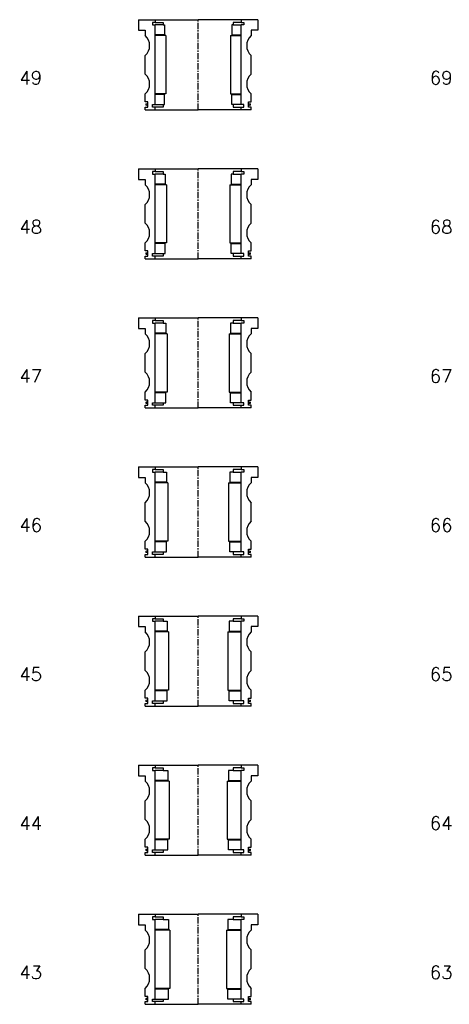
# Model space of a CAD drawing. Extents: x -2018 to 705, y -3434 to 3626.
# Tile 24 of 29: x -1035 to -710, y 1758 to 2501. Entities that reach past the tile are written whole.
import ezdxf

# ---------------------------------------------------------------- set-up
doc = ezdxf.new("R2010")
doc.units = 0
doc.header["$LTSCALE"] = 0.15
doc.linetypes.add('CENTER', pattern=[50.8, 31.75, -6.35, 6.35, -6.35])
doc.layers.get('0').update_dxf_attribs({"linetype": 'CONTINUOUS'})
doc.layers.add('CENTER', color=9, linetype='CENTER')
doc.styles.add('ROMANS', font='romans')

# ---------------------------------------------------------------- blocks, each defined once
blk = doc.blocks.new('6S049T')
for p, q in [((-45, 34), (-32.5, 34)), ((-45, 34), (-45, 26)), ((-32.5, 32), (-34.5, 32)), ((-34.5, 32), (-34.5, 30)), ((-34.5, 30), (-32.5, 30)), ((-32.5, 34), (0, 34)), ((-32.5, 34), (-32.5, 32)), ((-32.5, 32), (-26.5, 32)), ((-32.5, -30), (-32.5, 30)), ((-26.5, 30), (-32.5, 30)), ((-26.5, 32), (-26.5, 30)), ((-26.5, 30), (-25.5, 30)), ((-25.5, 30), (-25.5, 22.5)), ((32.5, 34), (0, 34)), ((26.5, 30), (25.5, 30)), ((25.5, 30), (25.5, 22.5)), ((32.5, 32), (26.5, 32)), ((26.5, 32), (26.5, 30)), ((26.5, 30), (32.5, 30)), ((32.5, 34), (32.5, 32)), ((45, 34), (32.5, 34)), ((32.5, 32), (34.5, 32)), ((34.5, 30), (32.5, 30)), ((32.5, -30), (32.5, 30)), ((34.5, 32), (34.5, 30)), ((45, 34), (45, 26)), ((-45, 26), (-40, 26)), ((-40, 26), (-40, 22)), ((-25.5, 22.5), (-32.5, 22.5)), ((25.5, 22.5), (32.5, 22.5)), ((40, 26), (40, 22)), ((45, 26), (40, 26)), ((-24.5, 22), (-32.5, 22)), ((-24.5, 22), (-24.5, -22)), ((24.5, 22), (24.5, -22)), ((24.5, 22), (32.5, 22)), ((-40, -7), (-40, 7)), ((40, -7), (40, 7)), ((-40, -28), (-40, -22)), ((-24.5, -22), (-32.5, -22)), ((24.5, -22), (32.5, -22)), ((40, -28), (40, -22)), ((-38, -28), (-40, -28)), ((-38, -32), (-38, -28)), ((-25.5, -22.5), (-32.5, -22.5)), ((-25.5, -30), (-25.5, -22.5)), ((25.5, -30), (25.5, -22.5)), ((25.5, -22.5), (32.5, -22.5)), ((38, -32), (38, -28)), ((38, -28), (40, -28)), ((-40, -34), (-40, -32)), ((-40, -32), (-38, -32)), ((-40, -34), (-32.5, -34)), ((-34.5, -32), (-34.5, -30)), ((-34.5, -30), (-32.5, -30)), ((-32.5, -32), (-34.5, -32)), ((-32.5, -30), (-26.5, -30)), ((-32.5, -34), (-32.5, -32)), ((-26.5, -32), (-32.5, -32)), ((-32.5, -34), (0, -34)), ((-26.5, -30), (-26.5, -32)), ((-26.5, -30), (-25.5, -30)), ((32.5, -34), (0, -34)), ((26.5, -30), (25.5, -30)), ((32.5, -30), (26.5, -30)), ((26.5, -30), (26.5, -32)), ((26.5, -32), (32.5, -32)), ((34.5, -30), (32.5, -30)), ((32.5, -34), (32.5, -32)), ((32.5, -32), (34.5, -32)), ((40, -34), (32.5, -34)), ((34.5, -32), (34.5, -30)), ((40, -32), (38, -32)), ((40, -34), (40, -32))]:
    blk.add_line(p, q)
at = {"const_width": 0.95}
for points in [[(-38.45, -30.02, -1), (-39.5, -30.02, -1)], [(38.45, -30.02, 1), (39.5, -30.02, 1)]]:
    blk.add_lwpolyline(points, format="xyb", close=True, dxfattribs=at)
for centre, start, end in [((-46.61, 14.5), 311.40962, 48.59038), ((46.61, 14.5), 131.40962, 228.59038), ((-46.61, -14.5), 311.40962, 48.59038), ((46.61, -14.5), 131.40962, 228.59038)]:
    blk.add_arc(centre, 10, start, end)
at = {"layer": 'CENTER'}
blk.add_line((0, -34), (0, 34), dxfattribs=at)
blk = doc.blocks.new('6S048T')
for p, q in [((-45, 34), (-32.5, 34)), ((-45, 34), (-45, 26)), ((-32.5, 32), (-34.5, 32)), ((-34.5, 32), (-34.5, 30)), ((-34.5, 30), (-32.5, 30)), ((-32.5, 34), (0, 34)), ((-32.5, 34), (-32.5, 32)), ((-32.5, 32), (-26.5, 32)), ((-32.5, -30), (-32.5, 30)), ((-26.5, 30), (-32.5, 30)), ((-26.5, 32), (-26.5, 30)), ((-26.5, 30), (-25, 30)), ((-25, 30), (-25, 22.5)), ((32.5, 34), (0, 34)), ((26.5, 30), (25, 30)), ((25, 30), (25, 22.5)), ((32.5, 32), (26.5, 32)), ((26.5, 32), (26.5, 30)), ((26.5, 30), (32.5, 30)), ((32.5, 34), (32.5, 32)), ((45, 34), (32.5, 34)), ((32.5, 32), (34.5, 32)), ((34.5, 30), (32.5, 30)), ((32.5, -30), (32.5, 30)), ((34.5, 32), (34.5, 30)), ((45, 34), (45, 26)), ((-45, 26), (-40, 26)), ((-40, 26), (-40, 22)), ((-25, 22.5), (-32.5, 22.5)), ((25, 22.5), (32.5, 22.5)), ((40, 26), (40, 22)), ((45, 26), (40, 26)), ((-24, 22), (-32.5, 22)), ((-24, 22), (-24, -22)), ((24, 22), (24, -22)), ((24, 22), (32.5, 22)), ((-40, -7), (-40, 7)), ((40, -7), (40, 7)), ((-40, -28), (-40, -22)), ((-24, -22), (-32.5, -22)), ((24, -22), (32.5, -22)), ((40, -28), (40, -22)), ((-38, -28), (-40, -28)), ((-38, -32), (-38, -28)), ((-25, -22.5), (-32.5, -22.5)), ((-25, -30), (-25, -22.5)), ((25, -30), (25, -22.5)), ((25, -22.5), (32.5, -22.5)), ((38, -32), (38, -28)), ((38, -28), (40, -28)), ((-40, -34), (-40, -32)), ((-40, -32), (-38, -32)), ((-40, -34), (-32.5, -34)), ((-34.5, -32), (-34.5, -30)), ((-34.5, -30), (-32.5, -30)), ((-32.5, -32), (-34.5, -32)), ((-32.5, -30), (-26.5, -30)), ((-32.5, -34), (-32.5, -32)), ((-26.5, -32), (-32.5, -32)), ((-32.5, -34), (0, -34)), ((-26.5, -30), (-26.5, -32)), ((-26.5, -30), (-25, -30)), ((32.5, -34), (0, -34)), ((26.5, -30), (25, -30)), ((32.5, -30), (26.5, -30)), ((26.5, -30), (26.5, -32)), ((26.5, -32), (32.5, -32)), ((34.5, -30), (32.5, -30)), ((32.5, -34), (32.5, -32)), ((32.5, -32), (34.5, -32)), ((40, -34), (32.5, -34)), ((34.5, -32), (34.5, -30)), ((40, -32), (38, -32)), ((40, -34), (40, -32))]:
    blk.add_line(p, q)
at = {"const_width": 0.95}
for points in [[(-38.45, -30.02, -1), (-39.5, -30.02, -1)], [(38.45, -30.02, 1), (39.5, -30.02, 1)]]:
    blk.add_lwpolyline(points, format="xyb", close=True, dxfattribs=at)
for centre, start, end in [((-46.61, 14.5), 311.40962, 48.59038), ((46.61, 14.5), 131.40962, 228.59038), ((-46.61, -14.5), 311.40962, 48.59038), ((46.61, -14.5), 131.40962, 228.59038)]:
    blk.add_arc(centre, 10, start, end)
at = {"layer": 'CENTER'}
blk.add_line((0, -34), (0, 34), dxfattribs=at)
blk = doc.blocks.new('6S047T')
for p, q in [((-45, 34), (-32.5, 34)), ((-45, 34), (-45, 26)), ((-32.5, 32), (-34.5, 32)), ((-34.5, 32), (-34.5, 30)), ((-34.5, 30), (-32.5, 30)), ((-32.5, 34), (0, 34)), ((-32.5, 34), (-32.5, 32)), ((-32.5, 32), (-26.5, 32)), ((-32.5, -30), (-32.5, 30)), ((-26.5, 30), (-32.5, 30)), ((-26.5, 32), (-26.5, 30)), ((-26.5, 30), (-24.5, 30)), ((-24.5, 30), (-24.5, 22.5)), ((32.5, 34), (0, 34)), ((26.5, 30), (24.5, 30)), ((24.5, 30), (24.5, 22.5)), ((32.5, 32), (26.5, 32)), ((26.5, 32), (26.5, 30)), ((26.5, 30), (32.5, 30)), ((32.5, 34), (32.5, 32)), ((45, 34), (32.5, 34)), ((32.5, 32), (34.5, 32)), ((34.5, 30), (32.5, 30)), ((32.5, -30), (32.5, 30)), ((34.5, 32), (34.5, 30)), ((45, 34), (45, 26)), ((-45, 26), (-40, 26)), ((-40, 26), (-40, 22)), ((-24.5, 22.5), (-32.5, 22.5)), ((24.5, 22.5), (32.5, 22.5)), ((40, 26), (40, 22)), ((45, 26), (40, 26)), ((-23.5, 22), (-32.5, 22)), ((-23.5, 22), (-23.5, -22)), ((23.5, 22), (23.5, -22)), ((23.5, 22), (32.5, 22)), ((-40, -7), (-40, 7)), ((40, -7), (40, 7)), ((-40, -28), (-40, -22)), ((-23.5, -22), (-32.5, -22)), ((23.5, -22), (32.5, -22)), ((40, -28), (40, -22)), ((-38, -28), (-40, -28)), ((-38, -32), (-38, -28)), ((-24.5, -22.5), (-32.5, -22.5)), ((-24.5, -30), (-24.5, -22.5)), ((24.5, -30), (24.5, -22.5)), ((24.5, -22.5), (32.5, -22.5)), ((38, -32), (38, -28)), ((38, -28), (40, -28)), ((-40, -34), (-40, -32)), ((-40, -32), (-38, -32)), ((-40, -34), (-32.5, -34)), ((-34.5, -32), (-34.5, -30)), ((-34.5, -30), (-32.5, -30)), ((-32.5, -32), (-34.5, -32)), ((-32.5, -30), (-26.5, -30)), ((-32.5, -34), (-32.5, -32)), ((-26.5, -32), (-32.5, -32)), ((-32.5, -34), (0, -34)), ((-26.5, -30), (-26.5, -32)), ((-26.5, -30), (-24.5, -30)), ((32.5, -34), (0, -34)), ((26.5, -30), (24.5, -30)), ((32.5, -30), (26.5, -30)), ((26.5, -30), (26.5, -32)), ((26.5, -32), (32.5, -32)), ((34.5, -30), (32.5, -30)), ((32.5, -34), (32.5, -32)), ((32.5, -32), (34.5, -32)), ((40, -34), (32.5, -34)), ((34.5, -32), (34.5, -30)), ((40, -32), (38, -32)), ((40, -34), (40, -32))]:
    blk.add_line(p, q)
at = {"const_width": 0.95}
for points in [[(-38.45, -30.02, -1), (-39.5, -30.02, -1)], [(38.45, -30.02, 1), (39.5, -30.02, 1)]]:
    blk.add_lwpolyline(points, format="xyb", close=True, dxfattribs=at)
for centre, start, end in [((-46.61, 14.5), 311.40962, 48.59038), ((46.61, 14.5), 131.40962, 228.59038), ((-46.61, -14.5), 311.40962, 48.59038), ((46.61, -14.5), 131.40962, 228.59038)]:
    blk.add_arc(centre, 10, start, end)
at = {"layer": 'CENTER'}
blk.add_line((0, -34), (0, 34), dxfattribs=at)
blk = doc.blocks.new('6S046T')
for p, q in [((-45, 34), (-32.5, 34)), ((-45, 34), (-45, 26)), ((-32.5, 32), (-34.5, 32)), ((-34.5, 32), (-34.5, 30)), ((-34.5, 30), (-32.5, 30)), ((-32.5, 34), (0, 34)), ((-32.5, 34), (-32.5, 32)), ((-32.5, 32), (-26.5, 32)), ((-32.5, -30), (-32.5, 30)), ((-26.5, 30), (-32.5, 30)), ((-26.5, 32), (-26.5, 30)), ((-26.5, 30), (-24, 30)), ((-24, 30), (-24, 22.5)), ((32.5, 34), (0, 34)), ((26.5, 30), (24, 30)), ((24, 30), (24, 22.5)), ((32.5, 32), (26.5, 32)), ((26.5, 32), (26.5, 30)), ((26.5, 30), (32.5, 30)), ((32.5, 34), (32.5, 32)), ((45, 34), (32.5, 34)), ((32.5, 32), (34.5, 32)), ((34.5, 30), (32.5, 30)), ((32.5, -30), (32.5, 30)), ((34.5, 32), (34.5, 30)), ((45, 34), (45, 26)), ((-45, 26), (-40, 26)), ((-40, 26), (-40, 22)), ((-24, 22.5), (-32.5, 22.5)), ((24, 22.5), (32.5, 22.5)), ((40, 26), (40, 22)), ((45, 26), (40, 26)), ((-23, 22), (-32.5, 22)), ((-23, 22), (-23, -22)), ((23, 22), (23, -22)), ((23, 22), (32.5, 22)), ((-40, -7), (-40, 7)), ((40, -7), (40, 7)), ((-40, -28), (-40, -22)), ((-23, -22), (-32.5, -22)), ((23, -22), (32.5, -22)), ((40, -28), (40, -22)), ((-38, -28), (-40, -28)), ((-38, -32), (-38, -28)), ((-24, -22.5), (-32.5, -22.5)), ((-24, -30), (-24, -22.5)), ((24, -30), (24, -22.5)), ((24, -22.5), (32.5, -22.5)), ((38, -32), (38, -28)), ((38, -28), (40, -28)), ((-40, -34), (-40, -32)), ((-40, -32), (-38, -32)), ((-40, -34), (-32.5, -34)), ((-34.5, -32), (-34.5, -30)), ((-34.5, -30), (-32.5, -30)), ((-32.5, -32), (-34.5, -32)), ((-32.5, -30), (-26.5, -30)), ((-32.5, -34), (-32.5, -32)), ((-26.5, -32), (-32.5, -32)), ((-32.5, -34), (0, -34)), ((-26.5, -30), (-26.5, -32)), ((-26.5, -30), (-24, -30)), ((32.5, -34), (0, -34)), ((26.5, -30), (24, -30)), ((32.5, -30), (26.5, -30)), ((26.5, -30), (26.5, -32)), ((26.5, -32), (32.5, -32)), ((34.5, -30), (32.5, -30)), ((32.5, -34), (32.5, -32)), ((32.5, -32), (34.5, -32)), ((40, -34), (32.5, -34)), ((34.5, -32), (34.5, -30)), ((40, -32), (38, -32)), ((40, -34), (40, -32))]:
    blk.add_line(p, q)
at = {"const_width": 0.95}
for points in [[(-38.45, -30.02, -1), (-39.5, -30.02, -1)], [(38.45, -30.02, 1), (39.5, -30.02, 1)]]:
    blk.add_lwpolyline(points, format="xyb", close=True, dxfattribs=at)
for centre, start, end in [((-46.61, 14.5), 311.40962, 48.59038), ((46.61, 14.5), 131.40962, 228.59038), ((-46.61, -14.5), 311.40962, 48.59038), ((46.61, -14.5), 131.40962, 228.59038)]:
    blk.add_arc(centre, 10, start, end)
at = {"layer": 'CENTER'}
blk.add_line((0, -34), (0, 34), dxfattribs=at)
blk = doc.blocks.new('6S045T')
for p, q in [((-45, 34), (-32.5, 34)), ((-45, 34), (-45, 26)), ((-32.5, 32), (-34.5, 32)), ((-34.5, 32), (-34.5, 30)), ((-34.5, 30), (-32.5, 30)), ((-32.5, 34), (0, 34)), ((-32.5, 34), (-32.5, 32)), ((-32.5, 32), (-26.5, 32)), ((-32.5, -30), (-32.5, 30)), ((-26.5, 30), (-32.5, 30)), ((-26.5, 32), (-26.5, 30)), ((-26.5, 30), (-23.5, 30)), ((-23.5, 30), (-23.5, 22.5)), ((32.5, 34), (0, 34)), ((26.5, 30), (23.5, 30)), ((23.5, 30), (23.5, 22.5)), ((32.5, 32), (26.5, 32)), ((26.5, 32), (26.5, 30)), ((26.5, 30), (32.5, 30)), ((32.5, 34), (32.5, 32)), ((45, 34), (32.5, 34)), ((32.5, 32), (34.5, 32)), ((34.5, 30), (32.5, 30)), ((32.5, -30), (32.5, 30)), ((34.5, 32), (34.5, 30)), ((45, 34), (45, 26)), ((-45, 26), (-40, 26)), ((-40, 26), (-40, 22)), ((-23.5, 22.5), (-32.5, 22.5)), ((23.5, 22.5), (32.5, 22.5)), ((40, 26), (40, 22)), ((45, 26), (40, 26)), ((-22.5, 22), (-32.5, 22)), ((-22.5, 22), (-22.5, -22)), ((22.5, 22), (22.5, -22)), ((22.5, 22), (32.5, 22)), ((-40, -7), (-40, 7)), ((40, -7), (40, 7)), ((-40, -28), (-40, -22)), ((-22.5, -22), (-32.5, -22)), ((22.5, -22), (32.5, -22)), ((40, -28), (40, -22)), ((-38, -28), (-40, -28)), ((-38, -32), (-38, -28)), ((-23.5, -22.5), (-32.5, -22.5)), ((-23.5, -30), (-23.5, -22.5)), ((23.5, -30), (23.5, -22.5)), ((23.5, -22.5), (32.5, -22.5)), ((38, -32), (38, -28)), ((38, -28), (40, -28)), ((-40, -34), (-40, -32)), ((-40, -32), (-38, -32)), ((-40, -34), (-32.5, -34)), ((-34.5, -32), (-34.5, -30)), ((-34.5, -30), (-32.5, -30)), ((-32.5, -32), (-34.5, -32)), ((-32.5, -30), (-26.5, -30)), ((-32.5, -34), (-32.5, -32)), ((-26.5, -32), (-32.5, -32)), ((-32.5, -34), (0, -34)), ((-26.5, -30), (-26.5, -32)), ((-26.5, -30), (-23.5, -30)), ((32.5, -34), (0, -34)), ((26.5, -30), (23.5, -30)), ((32.5, -30), (26.5, -30)), ((26.5, -30), (26.5, -32)), ((26.5, -32), (32.5, -32)), ((34.5, -30), (32.5, -30)), ((32.5, -34), (32.5, -32)), ((32.5, -32), (34.5, -32)), ((40, -34), (32.5, -34)), ((34.5, -32), (34.5, -30)), ((40, -32), (38, -32)), ((40, -34), (40, -32))]:
    blk.add_line(p, q)
at = {"const_width": 0.95}
for points in [[(-38.45, -30.02, -1), (-39.5, -30.02, -1)], [(38.45, -30.02, 1), (39.5, -30.02, 1)]]:
    blk.add_lwpolyline(points, format="xyb", close=True, dxfattribs=at)
for centre, start, end in [((-46.61, 14.5), 311.40962, 48.59038), ((46.61, 14.5), 131.40962, 228.59038), ((-46.61, -14.5), 311.40962, 48.59038), ((46.61, -14.5), 131.40962, 228.59038)]:
    blk.add_arc(centre, 10, start, end)
at = {"layer": 'CENTER'}
blk.add_line((0, -34), (0, 34), dxfattribs=at)
blk = doc.blocks.new('6S044T')
for p, q in [((-45, 34), (-32.5, 34)), ((-45, 34), (-45, 26)), ((-32.5, 32), (-34.5, 32)), ((-34.5, 32), (-34.5, 30)), ((-34.5, 30), (-32.5, 30)), ((-32.5, 34), (0, 34)), ((-32.5, 34), (-32.5, 32)), ((-32.5, 32), (-26.5, 32)), ((-32.5, -30), (-32.5, 30)), ((-26.5, 30), (-32.5, 30)), ((-26.5, 32), (-26.5, 30)), ((-26.5, 30), (-23, 30)), ((-23, 30), (-23, 22.5)), ((32.5, 34), (0, 34)), ((26.5, 30), (23, 30)), ((23, 30), (23, 22.5)), ((32.5, 32), (26.5, 32)), ((26.5, 32), (26.5, 30)), ((26.5, 30), (32.5, 30)), ((32.5, 34), (32.5, 32)), ((45, 34), (32.5, 34)), ((32.5, 32), (34.5, 32)), ((34.5, 30), (32.5, 30)), ((32.5, -30), (32.5, 30)), ((34.5, 32), (34.5, 30)), ((45, 34), (45, 26)), ((-45, 26), (-40, 26)), ((-40, 26), (-40, 22)), ((-23, 22.5), (-32.5, 22.5)), ((23, 22.5), (32.5, 22.5)), ((40, 26), (40, 22)), ((45, 26), (40, 26)), ((-22, 22), (-32.5, 22)), ((-22, 22), (-22, -22)), ((22, 22), (22, -22)), ((22, 22), (32.5, 22)), ((-40, -7), (-40, 7)), ((40, -7), (40, 7)), ((-40, -28), (-40, -22)), ((-22, -22), (-32.5, -22)), ((22, -22), (32.5, -22)), ((40, -28), (40, -22)), ((-38, -28), (-40, -28)), ((-38, -32), (-38, -28)), ((-23, -22.5), (-32.5, -22.5)), ((-23, -30), (-23, -22.5)), ((23, -30), (23, -22.5)), ((23, -22.5), (32.5, -22.5)), ((38, -32), (38, -28)), ((38, -28), (40, -28)), ((-40, -34), (-40, -32)), ((-40, -32), (-38, -32)), ((-40, -34), (-32.5, -34)), ((-34.5, -32), (-34.5, -30)), ((-34.5, -30), (-32.5, -30)), ((-32.5, -32), (-34.5, -32)), ((-32.5, -30), (-26.5, -30)), ((-32.5, -34), (-32.5, -32)), ((-26.5, -32), (-32.5, -32)), ((-32.5, -34), (0, -34)), ((-26.5, -30), (-26.5, -32)), ((-26.5, -30), (-23, -30)), ((32.5, -34), (0, -34)), ((26.5, -30), (23, -30)), ((32.5, -30), (26.5, -30)), ((26.5, -30), (26.5, -32)), ((26.5, -32), (32.5, -32)), ((34.5, -30), (32.5, -30)), ((32.5, -34), (32.5, -32)), ((32.5, -32), (34.5, -32)), ((40, -34), (32.5, -34)), ((34.5, -32), (34.5, -30)), ((40, -32), (38, -32)), ((40, -34), (40, -32))]:
    blk.add_line(p, q)
at = {"const_width": 0.95}
for points in [[(-38.45, -30.02, -1), (-39.5, -30.02, -1)], [(38.45, -30.02, 1), (39.5, -30.02, 1)]]:
    blk.add_lwpolyline(points, format="xyb", close=True, dxfattribs=at)
for centre, start, end in [((-46.61, 14.5), 311.40962, 48.59038), ((46.61, 14.5), 131.40962, 228.59038), ((-46.61, -14.5), 311.40962, 48.59038), ((46.61, -14.5), 131.40962, 228.59038)]:
    blk.add_arc(centre, 10, start, end)
at = {"layer": 'CENTER'}
blk.add_line((0, -34), (0, 34), dxfattribs=at)
blk = doc.blocks.new('6S043T')
for p, q in [((-45, 34), (-32.5, 34)), ((-45, 34), (-45, 26)), ((-32.5, 32), (-34.5, 32)), ((-34.5, 32), (-34.5, 30)), ((-34.5, 30), (-32.5, 30)), ((-32.5, 34), (0, 34)), ((-32.5, 34), (-32.5, 32)), ((-32.5, 32), (-26.5, 32)), ((-32.5, -30), (-32.5, 30)), ((-26.5, 30), (-32.5, 30)), ((-26.5, 32), (-26.5, 30)), ((-26.5, 30), (-22.5, 30)), ((-22.5, 30), (-22.5, 22.5)), ((32.5, 34), (0, 34)), ((26.5, 30), (22.5, 30)), ((22.5, 30), (22.5, 22.5)), ((32.5, 32), (26.5, 32)), ((26.5, 32), (26.5, 30)), ((26.5, 30), (32.5, 30)), ((32.5, 34), (32.5, 32)), ((45, 34), (32.5, 34)), ((32.5, 32), (34.5, 32)), ((34.5, 30), (32.5, 30)), ((32.5, -30), (32.5, 30)), ((34.5, 32), (34.5, 30)), ((45, 34), (45, 26)), ((-45, 26), (-40, 26)), ((-40, 26), (-40, 22)), ((-22.5, 22.5), (-32.5, 22.5)), ((22.5, 22.5), (32.5, 22.5)), ((40, 26), (40, 22)), ((45, 26), (40, 26)), ((-21.5, 22), (-32.5, 22)), ((-21.5, 22), (-21.5, -22)), ((21.5, 22), (21.5, -22)), ((21.5, 22), (32.5, 22)), ((-40, -7), (-40, 7)), ((40, -7), (40, 7)), ((-40, -28), (-40, -22)), ((-21.5, -22), (-32.5, -22)), ((21.5, -22), (32.5, -22)), ((40, -28), (40, -22)), ((-38, -28), (-40, -28)), ((-38, -32), (-38, -28)), ((-22.5, -22.5), (-32.5, -22.5)), ((-22.5, -30), (-22.5, -22.5)), ((22.5, -30), (22.5, -22.5)), ((22.5, -22.5), (32.5, -22.5)), ((38, -32), (38, -28)), ((38, -28), (40, -28)), ((-40, -34), (-40, -32)), ((-40, -32), (-38, -32)), ((-40, -34), (-32.5, -34)), ((-34.5, -32), (-34.5, -30)), ((-34.5, -30), (-32.5, -30)), ((-32.5, -32), (-34.5, -32)), ((-32.5, -30), (-26.5, -30)), ((-32.5, -34), (-32.5, -32)), ((-26.5, -32), (-32.5, -32)), ((-32.5, -34), (0, -34)), ((-26.5, -30), (-26.5, -32)), ((-26.5, -30), (-22.5, -30)), ((32.5, -34), (0, -34)), ((26.5, -30), (22.5, -30)), ((32.5, -30), (26.5, -30)), ((26.5, -30), (26.5, -32)), ((26.5, -32), (32.5, -32)), ((34.5, -30), (32.5, -30)), ((32.5, -34), (32.5, -32)), ((32.5, -32), (34.5, -32)), ((40, -34), (32.5, -34)), ((34.5, -32), (34.5, -30)), ((40, -32), (38, -32)), ((40, -34), (40, -32))]:
    blk.add_line(p, q)
at = {"const_width": 0.95}
for points in [[(-38.45, -30.02, -1), (-39.5, -30.02, -1)], [(38.45, -30.02, 1), (39.5, -30.02, 1)]]:
    blk.add_lwpolyline(points, format="xyb", close=True, dxfattribs=at)
for centre, start, end in [((-46.61, 14.5), 311.40962, 48.59038), ((46.61, 14.5), 131.40962, 228.59038), ((-46.61, -14.5), 311.40962, 48.59038), ((46.61, -14.5), 131.40962, 228.59038)]:
    blk.add_arc(centre, 10, start, end)
at = {"layer": 'CENTER'}
blk.add_line((0, -34), (0, 34), dxfattribs=at)

msp = doc.modelspace()

# ---------------------------------------------------------------- block references
for name, p in [('6S049T', (-900, 2467.5)), ('6S048T', (-900, 2355)), ('6S047T', (-900, 2242.5)), ('6S046T', (-900, 2130)), ('6S045T', (-900, 2017.5)), ('6S044T', (-900, 1905)), ('6S043T', (-900, 1792.5))]:
    msp.add_blockref(name, p)

# ---------------------------------------------------------------- texts
at = {"style": 'ROMANS'}
for s, p in [('49', (-1034.98, 2452.62)), ('69', (-725.17, 2452.62)), ('48', (-1034.98, 2340.12)), ('68', (-725.17, 2340.12)), ('47', (-1034.98, 2227.62)), ('67', (-725.17, 2227.62)), ('46', (-1034.98, 2115.12)), ('66', (-725.17, 2115.12)), ('45', (-1034.98, 2002.62)), ('65', (-725.17, 2002.62)), ('44', (-1034.98, 1890.12)), ('64', (-725.17, 1890.12)), ('43', (-1034.98, 1777.62)), ('63', (-725.17, 1777.62))]:
    msp.add_text(s, height=10, dxfattribs=at).set_placement(p)

doc.saveas('drawing.dxf')
